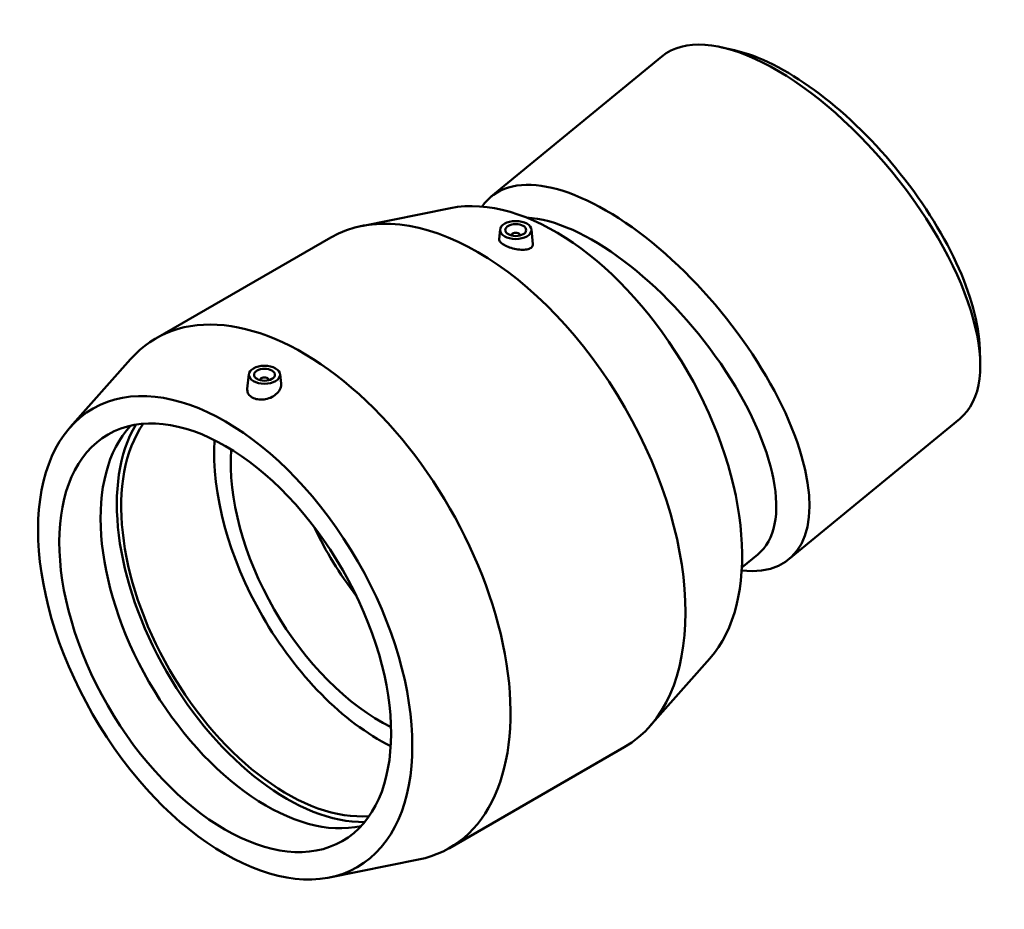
# Model space of a CAD drawing. Header units: millimetres. Extents: x -136 to 1355, y -192 to 1402.
# Tile 8 of 8: x 883 to 1355, y 857 to 1284. Entities that reach past the tile are written whole.
import ezdxf

# ---------------------------------------------------------------- set-up
doc = ezdxf.new("R2010")
doc.units = ezdxf.units.MM
doc.layers.add('Visible (ISO)', color=7, linetype='Continuous', lineweight=50)

msp = doc.modelspace()

# ---------------------------------------------------------------- linework, layer by layer
at = {"layer": 'Visible (ISO)'}
for p, q in [((1225.533, 1269.323), (1219.495, 1270.692)), ((1190.719, 1266.383), (1108.855, 1199.122)), ((1089.42, 1193.62), (1046.734, 1185.012)), ((1113.182, 1183.393), (1112.688, 1178.783)), ((1118.668, 1180.488), (1118.668, 1180.674)), ((1122.668, 1180.488), (1122.668, 1180.674)), ((1128.153, 1183.393), (1128.915, 1176.286)), ((948.109, 1131.191), (1032.008, 1179.505)), ((1343.193, 1126.118), (1343.364, 1119.929)), ((907.083, 1088.619), (935.955, 1121.219)), ((992.691, 1114.007), (991.943, 1107.035)), ((998.177, 1111.288), (998.177, 1111.102)), ((1002.177, 1111.288), (1002.177, 1111.102)), ((1007.662, 1114.007), (1008.138, 1109.57)), ((1333.555, 1092.536), (1251.691, 1025.275)), ((1236.768, 1027.574), (1229.084, 1021.261)), ((1213.761, 977.699), (1184.89, 945.1)), ((1088.837, 886.814), (1172.735, 935.128)), ((1031.424, 872.699), (1074.111, 881.307))]:
    msp.add_line(p, q, dxfattribs=at)
for centre, major_axis, ratio, start_param, end_param in [((1262.137, 1179.459), (-71.418, 86.924), 0.445732, 3.1415927, 6.2831853), ((1266.038, 1182.665), (-67.838, 82.566), 0.445732, 3.6628051, 5.7619728), ((1180.273, 1112.198), (71.418, -86.924), 0.445732, 5.8527302, 9.552089), ((1139.494, 1078.694), (-63.327, 109.969), 0.5780931, 3.3330355, 6.0917425), ((1102.371, 1057.316), (-70.364, 122.188), 0.5780931, 3.1415927, 6.2831853), ((1172.492, 1105.805), (64.276, -78.231), 0.445732, 0, 2.758845), ((1120.668, 1180.674), (-2, 0), 0.5758617, 2.9729035, 6.4518745), ((1018.473, 1009.002), (-70.364, 122.188), 0.5780931, 2.9501498, 6.4746281), ((1000.177, 1111.288), (-2, 0), 0.5758617, 2.9729035, 6.4518745), ((1001.149, 999.026), (56.141, -97.491), 0.5780931, 3.3181604, 6.1066176), ((1011.048, 1004.727), (57.626, -100.069), 0.5780931, 3.4528311, 5.9719468), ((1011.048, 1004.727), (56.141, -97.491), 0.5780931, 3.408218, 6.01656), ((1055.596, 1030.38), (-56.141, 97.491), 0.5780931, 0.7190815, 2.4225112), ((1055.596, 1030.38), (-50.527, 87.742), 0.5780931, 0.709899, 2.4316937), ((1076.771, 1027.16), (53.475, -65.086), 0.445732, 4.172248, 4.6449739)]:
    msp.add_ellipse(centre, major_axis=major_axis, ratio=ratio, start_param=start_param, end_param=end_param, dxfattribs=at)
for centre, major_axis, ratio in [((1120.668, 1183.127), (7.5, 0), 0.5758617), ((1120.668, 1183.127), (5, 0), 0.5758617), ((981.35, 987.625), (63.327, -109.969), 0.5780931), ((1000.177, 1113.74), (7.5, 0), 0.5758617), ((1000.177, 1113.74), (5, 0), 0.5758617), ((981.35, 987.625), (56.141, -97.491), 0.5780931)]:
    msp.add_ellipse(centre, major_axis=major_axis, ratio=ratio, dxfattribs=at)
for points, knots in [([(1126.646, 1173.993), (1125.925, 1173.791), (1125.007, 1173.673), (1122.981, 1173.664), (1121.874, 1173.773), (1119.817, 1174.142), (1118.731, 1174.422), (1116.721, 1175.12), (1115.797, 1175.538), (1114.335, 1176.38), (1113.707, 1176.855), (1112.879, 1177.791), (1112.68, 1178.252), (1112.681, 1178.696), (1112.683, 1178.739), (1112.688, 1178.783)], [0, 0, 0, 0, 0.3218103, 0.3218103, 0.6436206, 0.6436206, 0.9537117, 0.9537117, 1.2638028, 1.2638028, 1.5738939, 1.5738939, 1.883985, 1.883985, 1.9179898, 1.9179898, 1.9179898, 1.9179898]), ([(1128.915, 1176.286), (1128.92, 1176.24), (1128.923, 1176.194), (1128.935, 1175.691), (1128.743, 1175.238), (1127.945, 1174.486), (1127.34, 1174.188), (1126.646, 1173.993)], [4.33224651, 4.33224651, 4.33224651, 4.33224651, 4.36306685, 4.36306685, 4.6733091, 4.6733091, 4.98355134, 4.98355134, 4.98355134, 4.98355134]), ([(1008.137, 1109.57), (1008.155, 1109.407), (1008.164, 1109.245), (1008.163, 1108.291), (1007.948, 1107.421), (1007.088, 1105.768), (1006.442, 1104.986), (1005.697, 1104.344)], [4.2742483, 4.2742483, 4.2742483, 4.2742483, 4.33993075, 4.33993075, 4.66174104, 4.66174104, 4.98355134, 4.98355134, 4.98355134, 4.98355134]), ([(1005.697, 1104.344), (1004.98, 1103.725), (1004.073, 1103.152), (1002.081, 1102.298), (1000.995, 1102.016), (998.974, 1101.768), (997.902, 1101.781), (995.926, 1102.118), (995.021, 1102.443), (993.59, 1103.267), (992.968, 1103.822), (992.139, 1105.1), (991.931, 1105.824), (991.917, 1106.694), (991.926, 1106.863), (991.944, 1107.035)], [0, 0, 0, 0, 0.3102422, 0.3102422, 0.6204845, 0.6204845, 0.9242287, 0.9242287, 1.2279729, 1.2279729, 1.5317171, 1.5317171, 1.8354612, 1.8354612, 1.9066057, 1.9066057, 1.9066057, 1.9066057])]:
    msp.add_open_spline(points, degree=3, knots=knots, dxfattribs=at)

doc.saveas('drawing.dxf')
